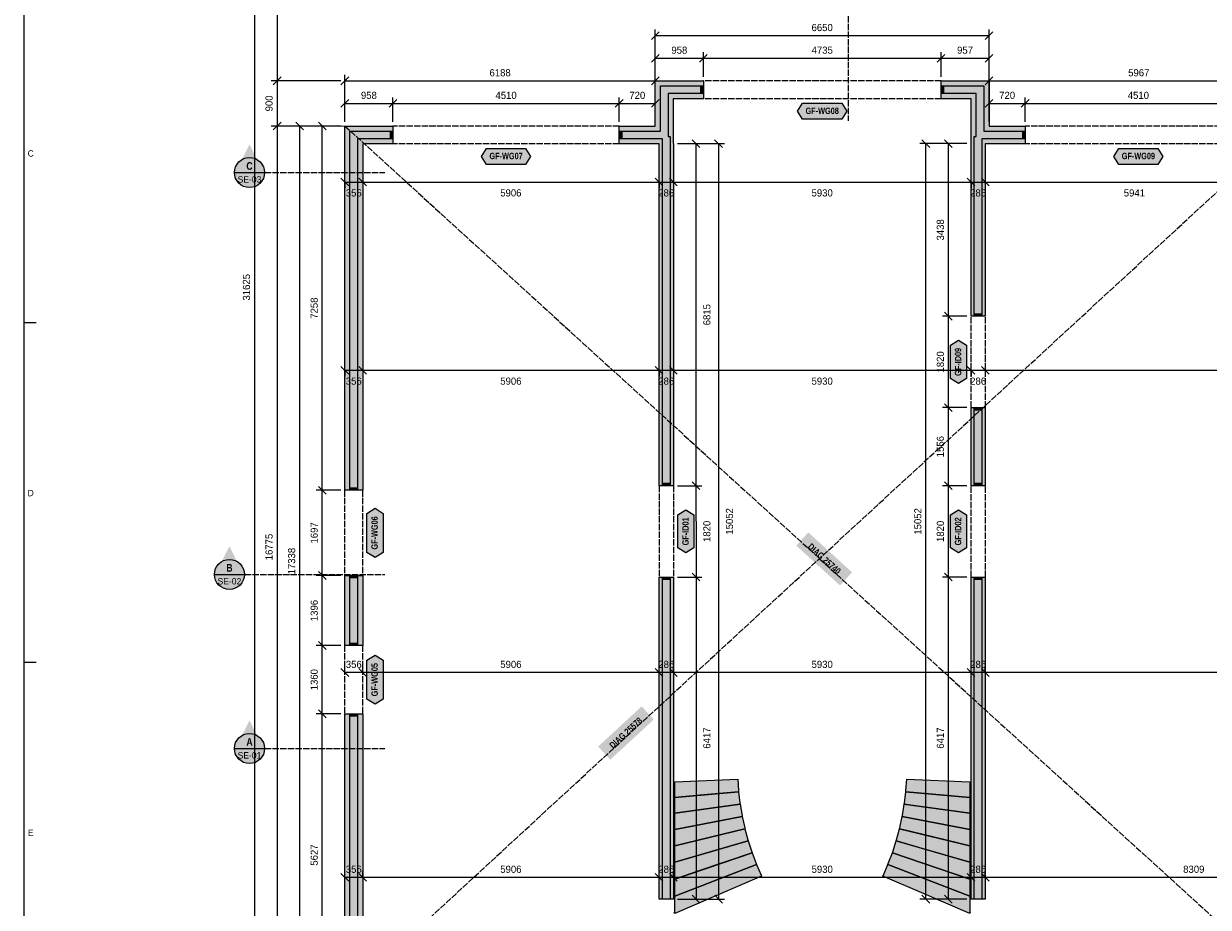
# Model space of a CAD drawing. Header units: millimetres. Extents: x 17 to 587, y 4 to 415.
# Tile 2 of 7: x 20 to 256, y 93 to 270. Entities that reach past the tile are written whole.
import ezdxf
from ezdxf.enums import TextEntityAlignment as Align

# ---------------------------------------------------------------- set-up
doc = ezdxf.new("R2010")
doc.units = ezdxf.units.MM
doc.linetypes.add('DASHED', pattern=[1.524, 1.27, -0.254])
for name, color, linetype in [('FILL-C_B2B2B5', 7, 'Continuous'), ('FILL-EPS', 7, 'Continuous'), ('FILL-RED', 7, 'Continuous'), ('FILL-TEAL_DK', 7, 'Continuous'), ('FILL-WHITE', 7, 'Continuous'), ('LINE-C_85297A', 7, 'Continuous'), ('LINE-C_85297A-DASH', 7, 'DASHED'), ('LINE-INK', 7, 'Continuous'), ('LINE-INK-DASH', 7, 'DASHED'), ('LINE-RED', 7, 'Continuous'), ('LINE-RED-DASH', 7, 'DASHED'), ('LINE-STEEL_GREY', 7, 'Continuous'), ('LINE-TEAL_DK', 7, 'Continuous'), ('TEXT-C_85297A', 7, 'Continuous'), ('TEXT-INK', 7, 'Continuous'), ('TEXT-RED', 7, 'Continuous'), ('TEXT-STEEL_GREY', 7, 'Continuous'), ('TEXT-TEAL_DK', 7, 'Continuous')]:
    doc.layers.add(name, color=color, linetype=linetype)
doc.styles.add('OpenSansCondensed-Bold', font='OpenSansCondensed-Bold.ttf')

msp = doc.modelspace()

# ---------------------------------------------------------------- hatches: boundary and pattern name
at = {"layer": 'FILL-C_B2B2B5', "true_color": 0xb2b2b5}
h = msp.add_hatch(color=253, dxfattribs=at)
h.dxf.hatch_style = 1
h.paths.add_polyline_path([(138.68, 248.11), (146.89, 248.11), (146.89, 257.11), (155.45, 257.11), (155.45, 255.59), (148.41, 255.59), (148.41, 247.05), (148.8, 247.05), (148.81, 177.47), (147.28, 177.47), (147.28, 246.59), (138.68, 246.59)])
h = msp.add_hatch(color=253, dxfattribs=at)
h.dxf.hatch_style = 1
h.paths.add_polyline_path([(202.81, 257.11), (211.36, 257.11), (211.36, 248.11), (219.57, 248.11), (219.57, 246.59), (210.97, 246.59), (210.97, 211.24), (209.44, 211.24), (209.44, 247.05), (209.84, 247.05), (209.84, 255.59), (202.81, 255.59)])
h = msp.add_hatch(color=253, dxfattribs=at)
h.dxf.hatch_style = 1
h.paths.add_polyline_path([(93.57, 246.59), (86.54, 246.59), (86.54, 176.55), (85.02, 176.55), (85.02, 248.11), (93.57, 248.11)])
h = msp.add_hatch(color=253, dxfattribs=at)
h.dxf.hatch_style = 1
h.paths.add_polyline_path([(209.44, 177.47), (209.44, 193.03), (210.97, 193.03), (210.97, 177.47)])
h = msp.add_hatch(color=253, dxfattribs=at)
h.dxf.hatch_style = 1
h.paths.add_polyline_path([(85.02, 145.62), (85.02, 159.57), (86.54, 159.57), (86.54, 145.62)])
h = msp.add_hatch(color=253, dxfattribs=at)
h.dxf.hatch_style = 1
h.paths.add_polyline_path([(148.81, 159.26), (148.81, 95.1), (147.28, 95.1), (147.28, 159.26)])
h = msp.add_hatch(color=253, dxfattribs=at)
h.dxf.hatch_style = 1
h.paths.add_polyline_path([(209.44, 95.1), (209.44, 159.27), (210.97, 159.27), (210.97, 95.1)])
h = msp.add_hatch(color=253, dxfattribs=at)
h.dxf.hatch_style = 1
h.paths.add_polyline_path([(99.64, 66.3), (99.64, 68.89), (95.14, 68.89), (95.14, 76.77), (85.02, 76.77), (85.02, 132.01), (86.54, 132.01), (86.54, 78.29), (96.66, 78.29), (96.66, 70.41), (101.16, 70.41), (101.16, 66.3)])
at = {"layer": 'FILL-EPS', "true_color": 0xccffff}
h = msp.add_hatch(color=7, dxfattribs=at)
h.dxf.hatch_style = 1
h.paths.add_polyline_path([(138.68, 249.13), (145.87, 249.13), (145.87, 258.13), (155.45, 258.13), (155.45, 257.11), (146.89, 257.11), (146.89, 248.11), (138.68, 248.11)])
h = msp.add_hatch(color=7, dxfattribs=at)
h.dxf.hatch_style = 1
h.paths.add_polyline_path([(202.81, 258.13), (212.38, 258.13), (212.38, 249.13), (219.57, 249.13), (219.57, 248.11), (211.36, 248.11), (211.36, 257.11), (202.81, 257.11)])
h = msp.add_hatch(color=7, dxfattribs=at)
h.dxf.hatch_style = 1
h.paths.add_polyline_path([(155.45, 254.57), (149.43, 254.57), (149.43, 245.62), (149.47, 245.62), (149.47, 209.27), (149.47, 177.47), (148.81, 177.47), (148.8, 247.05), (148.41, 247.05), (148.41, 255.59), (155.45, 255.59)])
h = msp.add_hatch(color=7, dxfattribs=at)
h.dxf.hatch_style = 1
h.paths.add_polyline_path([(202.81, 254.57), (202.81, 255.59), (209.84, 255.59), (209.84, 247.05), (209.44, 247.05), (209.44, 211.24), (208.78, 211.24), (208.78, 245.62), (208.82, 245.62), (208.82, 254.57)])
h = msp.add_hatch(color=7, dxfattribs=at)
h.dxf.hatch_style = 1
h.paths.add_polyline_path([(93.57, 249.13), (93.57, 248.11), (85.02, 248.11), (85.02, 176.55), (84, 176.55), (84, 249.13)])
h = msp.add_hatch(color=7, dxfattribs=at)
h.dxf.hatch_style = 1
h.paths.add_polyline_path([(93.57, 245.57), (87.56, 245.57), (87.56, 176.55), (86.54, 176.55), (86.54, 246.59), (93.57, 246.59)])
h = msp.add_hatch(color=7, dxfattribs=at)
h.dxf.hatch_style = 1
h.paths.add_polyline_path([(138.68, 246.59), (147.28, 246.59), (147.28, 177.47), (146.62, 177.47), (146.62, 208.02), (146.62, 208.03), (146.61, 245.57), (138.68, 245.57)])
h = msp.add_hatch(color=7, dxfattribs=at)
h.dxf.hatch_style = 1
h.paths.add_polyline_path([(219.57, 245.57), (211.63, 245.57), (211.63, 211.24), (210.97, 211.24), (210.97, 246.59), (219.57, 246.59)])
h = msp.add_hatch(color=7, dxfattribs=at)
h.dxf.hatch_style = 1
h.paths.add_polyline_path([(208.78, 177.47), (208.78, 193.03), (209.44, 193.03), (209.44, 177.47)])
h = msp.add_hatch(color=7, dxfattribs=at)
h.dxf.hatch_style = 1
h.paths.add_polyline_path([(211.63, 177.47), (210.97, 177.47), (210.97, 193.03), (211.63, 193.03)])
h = msp.add_hatch(color=7, dxfattribs=at)
h.dxf.hatch_style = 1
h.paths.add_polyline_path([(84, 145.62), (84, 159.57), (85.02, 159.57), (85.02, 145.62)])
h = msp.add_hatch(color=7, dxfattribs=at)
h.dxf.hatch_style = 1
h.paths.add_polyline_path([(87.56, 145.62), (86.54, 145.62), (86.54, 159.57), (87.56, 159.57)])
h = msp.add_hatch(color=7, dxfattribs=at)
h.dxf.hatch_style = 1
h.paths.add_polyline_path([(147.28, 159.26), (147.28, 95.1), (148.81, 95.1), (148.81, 159.26), (149.47, 159.26), (149.47, 130.48), (149.48, 95.1), (147.9, 95.1), (146.62, 95.1), (146.62, 129.32), (146.62, 159.26)])
h = msp.add_hatch(color=7, dxfattribs=at)
h.dxf.hatch_style = 1
h.paths.add_polyline_path([(208.78, 95.1), (208.78, 159.27), (209.44, 159.27), (209.44, 95.1)])
h = msp.add_hatch(color=7, dxfattribs=at)
h.dxf.hatch_style = 1
h.paths.add_polyline_path([(210.97, 95.1), (210.97, 159.27), (211.63, 159.27), (211.63, 95.1)])
h = msp.add_hatch(color=7, dxfattribs=at)
h.dxf.hatch_style = 1
h.paths.add_polyline_path([(98.62, 66.3), (98.62, 67.87), (94.12, 67.87), (94.12, 75.75), (84, 75.75), (84, 132.01), (85.02, 132.01), (85.02, 76.77), (95.14, 76.77), (95.14, 68.89), (99.64, 68.89), (99.64, 66.3)])
h = msp.add_hatch(color=7, dxfattribs=at)
h.dxf.hatch_style = 1
h.paths.add_polyline_path([(97.68, 79.31), (97.68, 71.43), (102.18, 71.43), (102.18, 66.3), (101.16, 66.3), (101.16, 70.41), (96.66, 70.41), (96.66, 78.29), (86.54, 78.29), (86.54, 132.01), (87.56, 132.01), (87.56, 79.31), (91.18, 79.31), (94.12, 79.3), (94.12, 79.31)])
at = {"layer": 'FILL-RED', "true_color": 0xb81a1f}
h = msp.add_hatch(color=242, dxfattribs=at)
h.dxf.hatch_style = 1
h.paths.add_polyline_path([(65, 245.46), (62.15, 239.86), (67.85, 239.86)])
h = msp.add_hatch(color=242, dxfattribs=at)
h.dxf.hatch_style = 1
h.paths.add_polyline_path([(61, 165.39), (58.15, 159.79), (63.85, 159.79)])
h = msp.add_hatch(color=242, dxfattribs=at)
h.dxf.hatch_style = 1
h.paths.add_polyline_path([(65, 130.71), (62.15, 125.11), (67.85, 125.11)])
at = {"layer": 'FILL-TEAL_DK', "true_color": 0x006b5c}
h = msp.add_hatch(color=126, dxfattribs=at)
h.dxf.hatch_style = 1
h.paths.add_polyline_path([(154.96, 257.11), (155.46, 257.11), (155.46, 255.59), (154.96, 255.59), (154.96, 257.11)])
h = msp.add_hatch(color=126, dxfattribs=at)
h.dxf.hatch_style = 1
h.paths.add_polyline_path([(203.31, 257.11), (203.31, 255.59), (202.81, 255.59), (202.81, 257.11)])
h = msp.add_hatch(color=126, dxfattribs=at)
h.dxf.hatch_style = 1
h.paths.add_polyline_path([(93.58, 248.11), (93.58, 246.59), (93.08, 246.59), (93.08, 248.11)])
h = msp.add_hatch(color=126, dxfattribs=at)
h.dxf.hatch_style = 1
h.paths.add_polyline_path([(138.68, 248.11), (139.18, 248.11), (139.18, 246.59), (138.68, 246.59), (138.68, 248.11)])
h = msp.add_hatch(color=126, dxfattribs=at)
h.dxf.hatch_style = 1
h.paths.add_polyline_path([(219.58, 248.11), (219.58, 246.59), (219.08, 246.59), (219.08, 248.11)])
h = msp.add_hatch(color=126, dxfattribs=at)
h.dxf.hatch_style = 1
h.paths.add_polyline_path([(209.44, 211.73), (210.97, 211.73), (210.97, 211.23), (209.44, 211.23)])
h = msp.add_hatch(color=126, dxfattribs=at)
h.dxf.hatch_style = 1
h.paths.add_polyline_path([(209.44, 193.03), (210.97, 193.03), (210.97, 192.53), (209.44, 192.53)])
h = msp.add_hatch(color=126, dxfattribs=at)
h.dxf.hatch_style = 1
h.paths.add_polyline_path([(147.28, 177.97), (148.81, 177.97), (148.81, 177.47), (147.28, 177.47)])
h = msp.add_hatch(color=126, dxfattribs=at)
h.dxf.hatch_style = 1
h.paths.add_polyline_path([(209.44, 177.97), (210.97, 177.97), (210.97, 177.47), (209.44, 177.47)])
h = msp.add_hatch(color=126, dxfattribs=at)
h.dxf.hatch_style = 1
h.paths.add_polyline_path([(84.97, 177.05), (86.5, 177.05), (86.5, 176.55), (84.97, 176.55)])
h = msp.add_hatch(color=126, dxfattribs=at)
h.dxf.hatch_style = 1
h.paths.add_polyline_path([(84.97, 159.58), (86.5, 159.58), (86.5, 159.08), (84.97, 159.08)])
h = msp.add_hatch(color=126, dxfattribs=at)
h.dxf.hatch_style = 1
h.paths.add_polyline_path([(147.28, 159.27), (148.81, 159.27), (148.81, 158.77), (147.28, 158.77)])
h = msp.add_hatch(color=126, dxfattribs=at)
h.dxf.hatch_style = 1
h.paths.add_polyline_path([(209.44, 159.27), (210.97, 159.27), (210.97, 158.77), (209.44, 158.77)])
h = msp.add_hatch(color=126, dxfattribs=at)
h.dxf.hatch_style = 1
h.paths.add_polyline_path([(84.97, 146.12), (86.5, 146.12), (86.5, 145.62), (84.97, 145.62)])
h = msp.add_hatch(color=126, dxfattribs=at)
h.dxf.hatch_style = 1
h.paths.add_polyline_path([(84.97, 132.02), (86.5, 132.02), (86.5, 131.52), (84.97, 131.52)])
at = {"layer": 'FILL-WHITE', "true_color": 0xffffff}
h = msp.add_hatch(color=7, dxfattribs=at)
h.dxf.hatch_style = 1
h.paths.add_polyline_path([(174.23, 252.07), (175.23, 253.67), (183.03, 253.67), (184.03, 252.07), (183.03, 250.47), (175.23, 250.47)])
h = msp.add_hatch(color=7, dxfattribs=at)
h.dxf.hatch_style = 1
h.paths.add_polyline_path([(111.23, 243.07), (112.23, 244.67), (120.02, 244.67), (121.02, 243.07), (120.02, 241.47), (112.23, 241.47)])
h = msp.add_hatch(color=7, dxfattribs=at)
h.dxf.hatch_style = 1
h.paths.add_polyline_path([(237.23, 243.07), (238.23, 244.67), (246.02, 244.67), (247.02, 243.07), (246.02, 241.47), (238.23, 241.47)])
h = msp.add_hatch(color=7, dxfattribs=at)
h.dxf.hatch_style = 1
h.paths.add_polyline_path([(68, 239.86), (67.9, 240.64), (67.6, 241.36), (67.12, 241.98), (66.5, 242.46), (65.78, 242.76), (65, 242.86), (64.22, 242.76), (63.5, 242.46), (62.88, 241.98), (62.4, 241.36), (62.1, 240.64), (62, 239.86), (62.1, 239.08), (62.4, 238.36), (62.88, 237.74), (63.5, 237.26), (64.22, 236.96), (65, 236.86), (65.78, 236.96), (66.5, 237.26), (67.12, 237.74), (67.6, 238.36), (67.9, 239.08)])
h = msp.add_hatch(color=7, dxfattribs=at)
h.dxf.hatch_style = 1
h.paths.add_polyline_path([(206.28, 197.82), (204.68, 198.82), (204.68, 205.45), (206.28, 206.45), (207.88, 205.45), (207.88, 198.82)])
h = msp.add_hatch(color=7, dxfattribs=at)
h.dxf.hatch_style = 1
h.paths.add_polyline_path([(90.01, 163.17), (88.41, 164.17), (88.41, 171.96), (90.01, 172.96), (91.61, 171.96), (91.61, 164.17)])
h = msp.add_hatch(color=7, dxfattribs=at)
h.dxf.hatch_style = 1
h.paths.add_polyline_path([(151.97, 164.06), (150.37, 165.06), (150.37, 171.68), (151.97, 172.68), (153.57, 171.68), (153.57, 165.06)])
h = msp.add_hatch(color=7, dxfattribs=at)
h.dxf.hatch_style = 1
h.paths.add_polyline_path([(206.28, 164.06), (204.68, 165.06), (204.68, 171.68), (206.28, 172.68), (207.88, 171.68), (207.88, 165.06)])
h = msp.add_hatch(color=7, dxfattribs=at)
h.dxf.hatch_style = 1
h.paths.add_polyline_path([(173.96, 165.53), (182.68, 157.58), (185.08, 160.21), (176.36, 168.16)])
h = msp.add_hatch(color=7, dxfattribs=at)
h.dxf.hatch_style = 1
h.paths.add_polyline_path([(64, 159.79), (63.9, 160.57), (63.6, 161.29), (63.12, 161.91), (62.5, 162.39), (61.78, 162.69), (61, 162.79), (60.22, 162.69), (59.5, 162.39), (58.88, 161.91), (58.4, 161.29), (58.1, 160.57), (58, 159.79), (58.1, 159.01), (58.4, 158.29), (58.88, 157.67), (59.5, 157.19), (60.22, 156.89), (61, 156.79), (61.78, 156.89), (62.5, 157.19), (63.12, 157.67), (63.6, 158.29), (63.9, 159.01)])
h = msp.add_hatch(color=7, dxfattribs=at)
h.dxf.hatch_style = 1
h.paths.add_polyline_path([(90.01, 133.92), (88.41, 134.92), (88.41, 142.72), (90.01, 143.72), (91.61, 142.72), (91.61, 134.92)])
h = msp.add_hatch(color=7, dxfattribs=at)
h.dxf.hatch_style = 1
h.paths.add_polyline_path([(136.89, 122.88), (145.57, 130.88), (143.15, 133.5), (134.47, 125.5)])
h = msp.add_hatch(color=7, dxfattribs=at)
h.dxf.hatch_style = 1
h.paths.add_polyline_path([(68, 125.11), (67.9, 125.89), (67.6, 126.61), (67.12, 127.23), (66.5, 127.71), (65.78, 128.01), (65, 128.11), (64.22, 128.01), (63.5, 127.71), (62.88, 127.23), (62.4, 126.61), (62.1, 125.89), (62, 125.11), (62.1, 124.33), (62.4, 123.61), (62.88, 122.99), (63.5, 122.51), (64.22, 122.21), (65, 122.11), (65.78, 122.21), (66.5, 122.51), (67.12, 122.99), (67.6, 123.61), (67.9, 124.33)])
h = msp.add_hatch(color=7, dxfattribs=at)
h.dxf.hatch_style = 1
h.paths.add_polyline_path([(149.73, 118.45), (162.29, 119), (162.45, 116.71), (162.47, 116.51), (154.73, 115.81), (149.73, 115.35), (149.71, 115.55), (149.73, 115.55)])
h = msp.add_hatch(color=7, dxfattribs=at)
h.dxf.hatch_style = 1
h.paths.add_polyline_path([(195.8, 116.71), (195.97, 119), (208.53, 118.45), (208.53, 115.55), (208.54, 115.55), (208.53, 115.35), (195.79, 116.51)])
h = msp.add_hatch(color=7, dxfattribs=at)
h.dxf.hatch_style = 1
h.paths.add_polyline_path([(149.73, 115.35), (162.47, 116.51), (162.74, 114.23), (162.74, 114.23), (162.77, 114.03), (149.73, 112.2), (149.7, 112.4), (149.73, 112.4)])
h = msp.add_hatch(color=7, dxfattribs=at)
h.dxf.hatch_style = 1
h.paths.add_polyline_path([(195.49, 114.03), (195.51, 114.23), (195.51, 114.23), (195.79, 116.51), (208.53, 115.35), (208.53, 112.4), (208.55, 112.4), (208.53, 112.2), (196.79, 113.85)])
h = msp.add_hatch(color=7, dxfattribs=at)
h.dxf.hatch_style = 1
h.paths.add_polyline_path([(149.73, 112.2), (162.77, 114.03), (163.15, 111.76), (163.19, 111.56), (149.73, 109), (149.69, 109.2), (149.73, 109.2)])
h = msp.add_hatch(color=7, dxfattribs=at)
h.dxf.hatch_style = 1
h.paths.add_polyline_path([(195.07, 111.56), (195.1, 111.76), (195.49, 114.03), (208.53, 112.2), (208.53, 109.2), (208.56, 109.2), (208.53, 109)])
h = msp.add_hatch(color=7, dxfattribs=at)
h.dxf.hatch_style = 1
h.paths.add_polyline_path([(149.73, 105.75), (149.68, 105.94), (149.73, 105.96), (149.73, 109), (163.19, 111.56), (163.68, 109.32), (163.73, 109.12), (149.73, 105.75)])
h = msp.add_hatch(color=7, dxfattribs=at)
h.dxf.hatch_style = 1
h.paths.add_polyline_path([(194.53, 109.12), (194.57, 109.32), (195.07, 111.56), (208.53, 109), (208.53, 105.96), (208.57, 105.94), (208.53, 105.75), (196.78, 108.58)])
h = msp.add_hatch(color=7, dxfattribs=at)
h.dxf.hatch_style = 1
h.paths.add_polyline_path([(149.73, 102.45), (149.67, 102.64), (149.73, 102.66), (149.73, 105.75), (163.73, 109.12), (164.32, 106.9), (164.32, 106.9), (164.38, 106.71)])
h = msp.add_hatch(color=7, dxfattribs=at)
h.dxf.hatch_style = 1
h.paths.add_polyline_path([(193.88, 106.71), (193.93, 106.9), (193.93, 106.9), (194.53, 109.12), (208.53, 105.75), (208.53, 102.66), (208.58, 102.64), (208.53, 102.45), (198.35, 105.41)])
h = msp.add_hatch(color=7, dxfattribs=at)
h.dxf.hatch_style = 1
h.paths.add_polyline_path([(149.73, 99.1), (149.66, 99.29), (149.73, 99.31), (149.73, 102.45), (164.38, 106.71), (165.08, 104.52), (165.15, 104.33), (154.37, 100.68)])
h = msp.add_hatch(color=7, dxfattribs=at)
h.dxf.hatch_style = 1
h.paths.add_polyline_path([(193.11, 104.33), (193.17, 104.52), (193.88, 106.71), (208.53, 102.45), (208.53, 99.31), (208.59, 99.29), (208.53, 99.1), (202.11, 101.27)])
h = msp.add_hatch(color=7, dxfattribs=at)
h.dxf.hatch_style = 1
h.paths.add_polyline_path([(149.73, 95.7), (149.65, 95.89), (149.73, 95.91), (149.73, 99.1), (165.15, 104.33), (165.95, 102.18), (165.95, 102.18), (166.03, 101.99)])
h = msp.add_hatch(color=7, dxfattribs=at)
h.dxf.hatch_style = 1
h.paths.add_polyline_path([(192.23, 101.99), (192.3, 102.18), (192.3, 102.18), (193.11, 104.33), (208.53, 99.1), (208.53, 95.91), (208.6, 95.89), (208.53, 95.7)])
h = msp.add_hatch(color=7, dxfattribs=at)
h.dxf.hatch_style = 1
h.paths.add_polyline_path([(149.73, 92.25), (149.65, 92.43), (149.73, 92.47), (149.73, 95.7), (166.03, 101.99), (166.95, 99.87), (166.95, 99.87), (167.03, 99.69)])
h = msp.add_hatch(color=7, dxfattribs=at)
h.dxf.hatch_style = 1
h.paths.add_polyline_path([(191.3, 99.87), (191.31, 99.87), (192.23, 101.99), (208.53, 95.7), (208.53, 92.47), (208.6, 92.43), (208.53, 92.25), (198.99, 96.35), (191.23, 99.69), (191.23, 99.69)])

# ---------------------------------------------------------------- linework, layer by layer
at = {"layer": 'LINE-C_85297A', "lineweight": 5}
msp.add_line((82.8, 249.07), (85.2, 249.18), dxfattribs=at)
at = {"layer": 'LINE-C_85297A-DASH', "lineweight": 5}
for p, q in [((84, 75.75), (272.05, 249.13)), ((84, 249.13), (274.25, 75.75))]:
    msp.add_line(p, q, dxfattribs=at)
at = {"layer": 'LINE-INK', "lineweight": 5}
for p, q in [((66, 375.13), (66, 58.87)), ((70.5, 375.13), (70.5, 58.87)), ((145.1, 266.35), (146.65, 267.9)), ((145.87, 258.93), (145.87, 268.33)), ((145.87, 267.13), (212.38, 267.13)), ((211.6, 266.35), (213.15, 267.9)), ((212.38, 258.93), (212.38, 268.33)), ((145.1, 261.85), (146.65, 263.4)), ((145.87, 258.93), (145.87, 263.83)), ((145.87, 262.63), (212.38, 262.63)), ((154.68, 261.85), (156.23, 263.4)), ((155.46, 258.93), (155.46, 263.83)), ((202.03, 261.85), (203.58, 263.4)), ((202.81, 258.93), (202.81, 263.83)), ((211.6, 261.85), (213.15, 263.4)), ((212.38, 258.93), (212.38, 263.83)), ((83.2, 258.13), (69.3, 258.13)), ((71.28, 258.9), (69.72, 257.35)), ((83.22, 257.35), (84.78, 258.9)), ((84, 249.93), (84, 259.33)), ((84, 258.13), (145.87, 258.13)), ((145.1, 257.35), (146.65, 258.9)), ((145.87, 249.93), (145.87, 259.33)), ((211.6, 257.35), (213.15, 258.9)), ((212.38, 249.93), (212.38, 259.33)), ((212.38, 258.13), (272.05, 258.13)), ((83.22, 252.85), (84.78, 254.4)), ((84, 249.93), (84, 254.83)), ((84, 253.63), (145.87, 253.63)), ((92.8, 252.85), (94.35, 254.4)), ((93.58, 249.93), (93.58, 254.83)), ((137.9, 252.85), (139.45, 254.4)), ((138.68, 249.93), (138.68, 254.83)), ((145.1, 252.85), (146.65, 254.4)), ((145.87, 249.93), (145.87, 254.83)), ((211.6, 252.85), (213.15, 254.4)), ((212.38, 249.93), (212.38, 254.83)), ((212.38, 253.63), (272.05, 253.63)), ((218.8, 252.85), (220.35, 254.4)), ((219.58, 249.93), (219.58, 254.83)), ((83.2, 249.13), (69.3, 249.13)), ((71.28, 249.9), (69.72, 248.35)), ((83.2, 249.13), (73.8, 249.13)), ((75.78, 248.35), (74.22, 249.9)), ((75, 75.75), (75, 249.13)), ((83.2, 249.13), (78.3, 249.13)), ((80.28, 248.35), (78.72, 249.9)), ((79.5, 75.75), (79.5, 249.13)), ((150.27, 245.62), (155.17, 245.62)), ((150.27, 245.62), (159.67, 245.62)), ((153.19, 246.4), (154.75, 244.84)), ((153.97, 245.62), (153.98, 95.1)), ((157.69, 246.4), (159.25, 244.84)), ((158.47, 245.62), (158.48, 95.1)), ((207.98, 245.62), (198.58, 245.62)), ((200.55, 244.84), (199, 246.4)), ((199.78, 95.1), (199.78, 245.62)), ((207.98, 245.62), (203.08, 245.62)), ((205.05, 244.84), (203.5, 246.4)), ((204.28, 95.1), (204.28, 245.62)), ((83.22, 238.74), (84.78, 237.19)), ((86.78, 238.74), (88.33, 237.19)), ((145.84, 238.74), (147.39, 237.19)), ((148.69, 238.74), (150.25, 237.19)), ((208, 238.74), (209.55, 237.19)), ((210.86, 238.74), (212.41, 237.19)), ((84, 237.96), (84, 236.76)), ((84, 237.96), (408.13, 237.96)), ((87.56, 237.96), (87.56, 236.76)), ((146.61, 237.96), (146.61, 236.76)), ((149.47, 237.96), (149.47, 236.76)), ((208.78, 237.96), (208.78, 236.76)), ((211.63, 237.96), (211.63, 236.76)), ((207.98, 211.24), (203.08, 211.24)), ((205.05, 210.46), (203.5, 212.01)), ((20, 210), (22.5, 210)), ((83.22, 201.24), (84.78, 199.68)), ((86.78, 201.24), (88.33, 199.68)), ((145.84, 201.24), (147.39, 199.69)), ((148.69, 201.24), (150.25, 199.69)), ((208, 201.24), (209.55, 199.69)), ((210.85, 201.24), (212.41, 199.69)), ((84, 200.46), (408.13, 200.47)), ((84, 200.46), (84, 199.26)), ((87.56, 200.46), (87.56, 199.26)), ((146.61, 200.46), (146.61, 199.26)), ((149.47, 200.46), (149.47, 199.26)), ((208.78, 200.46), (208.78, 199.26)), ((211.63, 200.46), (211.63, 199.26)), ((205.05, 192.26), (203.5, 193.81)), ((207.98, 193.03), (203.08, 193.03)), ((80.28, 175.77), (78.72, 177.33)), ((150.27, 177.47), (155.17, 177.47)), ((153.2, 178.25), (154.75, 176.69)), ((207.98, 177.47), (203.08, 177.47)), ((205.05, 176.69), (203.5, 178.25)), ((83.2, 176.55), (78.3, 176.55)), ((83.2, 159.58), (78.3, 159.58)), ((80.28, 158.8), (78.72, 160.36)), ((150.27, 159.27), (155.17, 159.27)), ((153.2, 160.05), (154.75, 158.49)), ((207.98, 159.27), (203.08, 159.27)), ((205.05, 158.49), (203.5, 160.05)), ((80.28, 144.84), (78.72, 146.4)), ((83.2, 145.62), (78.3, 145.62)), ((20, 142.33), (22.5, 142.33)), ((84.78, 139.48), (83.22, 141.03)), ((84, 140.26), (84, 141.46)), ((416, 140.26), (84, 140.26)), ((88.33, 139.48), (86.78, 141.03)), ((87.56, 140.26), (87.56, 141.46)), ((147.39, 139.48), (145.84, 141.03)), ((146.62, 140.26), (146.62, 141.46)), ((150.25, 139.48), (148.7, 141.03)), ((149.47, 140.26), (149.47, 141.46)), ((209.55, 139.48), (208, 141.03)), ((208.78, 140.26), (208.78, 141.46)), ((212.41, 139.48), (210.86, 141.03)), ((211.63, 140.26), (211.63, 141.46)), ((80.28, 131.24), (78.72, 132.8)), ((83.2, 132.02), (78.3, 132.02)), ((84.78, 98.66), (83.22, 100.21)), ((84, 99.44), (84, 100.64)), ((416, 99.44), (84, 99.44)), ((88.33, 98.66), (86.78, 100.21)), ((87.56, 99.44), (87.56, 100.64)), ((147.4, 98.66), (145.84, 100.21)), ((146.62, 99.44), (146.62, 100.64)), ((150.25, 98.66), (148.7, 100.21)), ((149.48, 99.44), (149.48, 100.64)), ((209.55, 98.66), (208, 100.21)), ((208.78, 99.44), (208.78, 100.64)), ((212.41, 98.66), (210.86, 100.21)), ((211.63, 99.44), (211.63, 100.64)), ((150.28, 95.1), (155.18, 95.1)), ((150.28, 95.1), (159.68, 95.1)), ((153.2, 95.88), (154.75, 94.32)), ((157.7, 95.88), (159.25, 94.32)), ((207.98, 95.1), (198.58, 95.1)), ((200.55, 94.32), (199, 95.88)), ((207.98, 95.1), (203.08, 95.1)), ((205.05, 94.32), (203.5, 95.88))]:
    msp.add_line(p, q, dxfattribs=at)
for points in [[(20, 7), (587, 7), (587, 413), (20, 413)], [(138.68, 245.57), (138.68, 249.13), (145.87, 249.13), (145.87, 258.13), (155.45, 258.13), (155.45, 254.57), (149.43, 254.57), (149.43, 245.62), (149.47, 245.62), (149.47, 209.27), (149.47, 177.47), (146.62, 177.47), (146.62, 208.02), (146.62, 208.03), (146.61, 245.57)], [(208.82, 254.57), (202.81, 254.57), (202.81, 258.13), (212.38, 258.13), (212.38, 249.13), (219.57, 249.13), (219.57, 245.57), (211.63, 245.57), (211.63, 211.24), (208.78, 211.24), (208.78, 245.62), (208.82, 245.62)], [(84, 249.13), (93.57, 249.13), (93.57, 245.57), (87.56, 245.57), (87.56, 176.55), (84, 176.55)], [(211.63, 193.03), (211.63, 177.47), (208.78, 177.47), (208.78, 193.03)], [(87.56, 159.57), (87.56, 145.62), (84, 145.62), (84, 159.57)], [(146.62, 159.26), (149.47, 159.26), (149.47, 130.48), (149.48, 95.1), (147.9, 95.1), (146.62, 95.1), (146.62, 129.32)], [(211.63, 95.1), (208.78, 95.1), (208.78, 159.27), (211.63, 159.27)], [(94.12, 79.31), (97.68, 79.31), (97.68, 71.43), (102.18, 71.43), (102.18, 66.3), (98.62, 66.3), (98.62, 67.87), (94.12, 67.87), (94.12, 75.75), (84, 75.75), (84, 132.01), (87.56, 132.01), (87.56, 79.31), (91.18, 79.31), (94.12, 79.3)], [(149.73, 118.45), (162.29, 119), (162.45, 116.71), (162.47, 116.51), (154.73, 115.81), (149.73, 115.35), (149.73, 115.35), (149.73, 115.35), (149.71, 115.55), (149.73, 115.55)], [(195.8, 116.71), (195.97, 119), (208.53, 118.45), (208.53, 115.55), (208.54, 115.55), (208.53, 115.35), (195.79, 116.51), (195.79, 116.51)], [(149.73, 115.35), (162.47, 116.51), (162.74, 114.23), (162.74, 114.23), (162.77, 114.03), (149.73, 112.2), (149.7, 112.4), (149.73, 112.4)], [(195.49, 114.03), (195.51, 114.23), (195.51, 114.23), (195.79, 116.51), (208.53, 115.35), (208.53, 112.4), (208.55, 112.4), (208.53, 112.2), (196.79, 113.85)], [(149.73, 112.2), (162.77, 114.03), (163.15, 111.76), (163.19, 111.56), (163.19, 111.56), (149.73, 109), (149.73, 109), (149.73, 109), (149.73, 109), (149.69, 109.2), (149.73, 109.2)], [(195.07, 111.56), (195.07, 111.56), (195.1, 111.76), (195.1, 111.76), (195.49, 114.03), (195.49, 114.03), (195.49, 114.03), (195.49, 114.03), (208.53, 112.2), (208.53, 109.2), (208.56, 109.2), (208.53, 109), (208.53, 109), (208.53, 109), (208.53, 109)], [(149.73, 105.75), (149.73, 105.75), (149.68, 105.94), (149.73, 105.96), (149.73, 109), (163.19, 111.56), (163.68, 109.32), (163.73, 109.12), (163.73, 109.12), (163.73, 109.12), (149.73, 105.75), (149.73, 105.75)], [(194.53, 109.12), (194.57, 109.32), (195.07, 111.56), (195.07, 111.56), (195.07, 111.56), (195.07, 111.56), (208.53, 109), (208.53, 105.96), (208.57, 105.94), (208.53, 105.75), (196.78, 108.58)], [(149.73, 102.45), (149.67, 102.64), (149.73, 102.66), (149.73, 105.75), (163.73, 109.12), (164.32, 106.9), (164.32, 106.9), (164.38, 106.71)], [(193.88, 106.71), (193.93, 106.9), (193.93, 106.9), (194.53, 109.12), (208.53, 105.75), (208.53, 102.66), (208.58, 102.64), (208.53, 102.45), (198.35, 105.41)], [(149.73, 99.1), (149.73, 99.1), (149.73, 99.1), (149.66, 99.29), (149.73, 99.31), (149.73, 102.45), (164.38, 106.71), (165.08, 104.52), (165.08, 104.52), (165.15, 104.33), (154.37, 100.68), (149.73, 99.1)], [(193.11, 104.33), (193.17, 104.52), (193.88, 106.71), (193.88, 106.71), (208.53, 102.45), (208.53, 99.31), (208.59, 99.29), (208.53, 99.1), (202.11, 101.27)], [(149.73, 95.7), (149.65, 95.89), (149.73, 95.91), (149.73, 99.1), (165.15, 104.33), (165.95, 102.18), (165.95, 102.18), (166.03, 101.99)], [(192.23, 101.99), (192.3, 102.18), (192.3, 102.18), (193.11, 104.33), (208.53, 99.1), (208.53, 95.91), (208.6, 95.89), (208.53, 95.7)], [(208.53, 105.75), (208.53, 105.75), (208.53, 105.75)], [(149.73, 92.25), (149.65, 92.43), (149.73, 92.47), (149.73, 95.7), (166.03, 101.99), (166.95, 99.87), (166.95, 99.87), (167.03, 99.69)], [(191.3, 99.87), (191.31, 99.87), (192.23, 101.99), (208.53, 95.7), (208.53, 92.47), (208.6, 92.43), (208.53, 92.25), (198.99, 96.35), (191.23, 99.69), (191.23, 99.69)], [(208.53, 99.1), (208.53, 99.1), (208.53, 99.1)]]:
    msp.add_lwpolyline(points, close=True, dxfattribs=at)
at = {"layer": 'LINE-INK-DASH', "lineweight": 5}
for p, q in [((202.81, 258.13), (155.46, 258.13)), ((202.81, 254.57), (155.46, 254.57)), ((138.68, 249.13), (93.58, 249.13)), ((264.68, 249.13), (219.58, 249.13)), ((138.68, 245.57), (93.58, 245.57)), ((264.68, 245.57), (219.58, 245.57)), ((208.78, 193.03), (208.78, 211.23)), ((211.64, 193.03), (211.64, 211.23)), ((146.62, 177.47), (146.62, 159.27)), ((149.47, 177.47), (149.47, 159.27)), ((208.78, 159.27), (208.78, 177.47)), ((211.64, 159.27), (211.64, 177.47)), ((83.96, 176.55), (83.96, 159.58)), ((87.51, 176.55), (87.51, 159.58)), ((83.96, 145.62), (83.96, 132.02)), ((87.51, 145.62), (87.51, 132.02))]:
    msp.add_line(p, q, dxfattribs=at)
at = {"layer": 'LINE-RED', "lineweight": 5}
for p, q in [((62, 239.86), (68, 239.86)), ((58, 159.79), (64, 159.79)), ((62, 125.11), (68, 125.11))]:
    msp.add_line(p, q, dxfattribs=at)
for centre in [(65, 239.86), (61, 159.79), (65, 125.11)]:
    msp.add_circle(centre, 3, dxfattribs=at)
at = {"layer": 'LINE-RED-DASH', "lineweight": 5}
for p, q in [((184.33, 277.13), (184.33, 250.13)), ((65, 239.86), (92, 239.86)), ((61, 159.79), (92, 159.79)), ((65, 125.11), (92, 125.11))]:
    msp.add_line(p, q, dxfattribs=at)
at = {"layer": 'LINE-STEEL_GREY', "lineweight": 5}
for points in [[(138.68, 248.11), (146.89, 248.11), (146.89, 257.11), (155.45, 257.11), (155.45, 255.59), (148.41, 255.59), (148.41, 247.05), (148.8, 247.05), (148.81, 177.47), (147.28, 177.47), (147.28, 246.59), (138.68, 246.59)], [(202.81, 257.11), (211.36, 257.11), (211.36, 248.11), (219.57, 248.11), (219.57, 246.59), (210.97, 246.59), (210.97, 211.24), (209.44, 211.24), (209.44, 247.05), (209.84, 247.05), (209.84, 255.59), (202.81, 255.59)], [(93.57, 246.59), (86.54, 246.59), (86.54, 176.55), (85.02, 176.55), (85.02, 248.11), (93.57, 248.11)], [(209.44, 177.47), (209.44, 193.03), (210.97, 193.03), (210.97, 177.47)], [(85.02, 145.62), (85.02, 159.57), (86.54, 159.57), (86.54, 145.62)], [(148.81, 159.26), (148.81, 95.1), (147.28, 95.1), (147.28, 159.26)], [(209.44, 95.1), (209.44, 159.27), (210.97, 159.27), (210.97, 95.1)], [(99.64, 66.3), (99.64, 68.89), (95.14, 68.89), (95.14, 76.77), (85.02, 76.77), (85.02, 132.01), (86.54, 132.01), (86.54, 78.29), (96.66, 78.29), (96.66, 70.41), (101.16, 70.41), (101.16, 66.3)]]:
    msp.add_lwpolyline(points, close=True, dxfattribs=at)
at = {"layer": 'LINE-TEAL_DK', "lineweight": 5}
for points in [[(154.96, 257.11), (155.46, 257.11), (155.46, 257.11), (155.46, 257.11), (155.46, 255.59), (155.46, 255.59), (155.46, 255.59), (154.96, 255.59), (154.96, 255.59), (154.96, 255.59), (154.96, 257.11), (154.96, 257.11)], [(203.31, 257.11), (203.31, 255.59), (202.81, 255.59), (202.81, 257.11)], [(174.23, 252.07), (175.23, 253.67), (183.03, 253.67), (184.03, 252.07), (183.03, 250.47), (175.23, 250.47)], [(93.58, 248.11), (93.58, 246.59), (93.08, 246.59), (93.08, 248.11)], [(138.68, 248.11), (139.18, 248.11), (139.18, 248.11), (139.18, 248.11), (139.18, 246.59), (139.18, 246.59), (139.18, 246.59), (138.68, 246.59), (138.68, 246.59), (138.68, 246.59), (138.68, 248.11), (138.68, 248.11)], [(219.58, 248.11), (219.58, 246.59), (219.08, 246.59), (219.08, 248.11)], [(111.23, 243.07), (112.23, 244.67), (120.02, 244.67), (121.02, 243.07), (120.02, 241.47), (112.23, 241.47)], [(237.23, 243.07), (238.23, 244.67), (246.02, 244.67), (247.02, 243.07), (246.02, 241.47), (238.23, 241.47)], [(209.44, 211.73), (210.97, 211.73), (210.97, 211.23), (209.44, 211.23)], [(206.28, 197.82), (204.68, 198.82), (204.68, 205.45), (206.28, 206.45), (207.88, 205.45), (207.88, 198.82)], [(209.44, 193.03), (210.97, 193.03), (210.97, 192.53), (209.44, 192.53)], [(147.28, 177.97), (148.81, 177.97), (148.81, 177.47), (147.28, 177.47)], [(209.44, 177.97), (210.97, 177.97), (210.97, 177.47), (209.44, 177.47)], [(84.97, 177.05), (86.5, 177.05), (86.5, 176.55), (84.97, 176.55)], [(90.01, 163.17), (88.41, 164.17), (88.41, 171.96), (90.01, 172.96), (91.61, 171.96), (91.61, 164.17)], [(151.97, 164.06), (150.37, 165.06), (150.37, 171.68), (151.97, 172.68), (153.57, 171.68), (153.57, 165.06)], [(206.28, 164.06), (204.68, 165.06), (204.68, 171.68), (206.28, 172.68), (207.88, 171.68), (207.88, 165.06)], [(84.97, 159.58), (86.5, 159.58), (86.5, 159.08), (84.97, 159.08)], [(147.28, 159.27), (148.81, 159.27), (148.81, 158.77), (147.28, 158.77)], [(209.44, 159.27), (210.97, 159.27), (210.97, 158.77), (209.44, 158.77)], [(84.97, 146.12), (86.5, 146.12), (86.5, 145.62), (84.97, 145.62)], [(90.01, 133.92), (88.41, 134.92), (88.41, 142.72), (90.01, 143.72), (91.61, 142.72), (91.61, 134.92)], [(84.97, 132.02), (86.5, 132.02), (86.5, 131.52), (84.97, 131.52)]]:
    msp.add_lwpolyline(points, close=True, dxfattribs=at)

# ---------------------------------------------------------------- texts
at = {"layer": 'TEXT-C_85297A', "style": 'OpenSansCondensed-Bold'}
for s, rotation, p in [('DIAG 25740', -42.343, (179.13, 162.44)), ('DIAG 25578', 42.6752, (140.41, 127.76))]:
    msp.add_text(s, height=1.27, rotation=rotation, dxfattribs=at).set_placement(p, align=Align.CENTER)
at = {"layer": 'TEXT-INK'}
for s, p in [('6650', (179.12, 268.03)), ('958', (150.66, 263.53)), ('4735', (179.13, 263.53)), ('957', (207.59, 263.53)), ('6188', (114.94, 259.03)), ('5967', (242.21, 259.03)), ('958', (88.79, 254.53)), ('4510', (116.13, 254.53)), ('720', (142.28, 254.53)), ('720', (215.98, 254.53)), ('4510', (242.13, 254.53)), ('356', (85.78, 235.09)), ('5906', (117.08, 235.09)), ('286', (148.04, 235.09)), ('5930', (179.12, 235.09)), ('286', (210.2, 235.09)), ('5941', (241.34, 235.09)), ('356', (85.78, 141.16)), ('5906', (117.09, 141.16)), ('286', (148.05, 141.16)), ('5930', (179.12, 141.16)), ('286', (210.2, 141.16)), ('356', (85.78, 100.34)), ('5906', (117.09, 100.34)), ('286', (148.05, 100.34)), ('5930', (179.13, 100.34)), ('286', (210.2, 100.34)), ('8309', (253.18, 100.34))]:
    msp.add_text(s, height=1.422, dxfattribs=at).set_placement(p, align=Align.CENTER)
for s, rotation, p in [('900', 90, (69.6, 253.63)), ('3438', 90, (203.38, 228.43)), ('31625', 90, (65.1, 217)), ('7258', 90, (78.6, 212.84)), ('6815', 90.0015, (156.85, 211.54)), ('1820', 90, (203.38, 202.13)), ('356', 0.0015, (85.78, 197.59)), ('5906', 0.0015, (117.09, 197.59)), ('286', 0.0015, (148.04, 197.59)), ('5930', 0.0015, (179.12, 197.59)), ('286', 0.0015, (210.2, 197.59)), ('1556', 90, (203.38, 185.25)), ('15052', 90.0015, (161.35, 170.36)), ('15052', 90, (198.88, 170.36)), ('1697', 90, (78.6, 168.06)), ('1820', 90.0015, (156.85, 168.37)), ('1820', 90, (203.38, 168.37)), ('16775', 90, (69.6, 165.25)), ('17338', 90, (74.1, 162.44)), ('1396', 90, (78.6, 152.6)), ('1360', 90, (78.6, 138.82)), ('6417', 90.0015, (156.85, 127.19)), ('6417', 90, (203.38, 127.19)), ('5627', 90, (78.6, 103.88))]:
    msp.add_text(s, height=1.422, rotation=rotation, dxfattribs=at).set_placement(p, align=Align.CENTER)
at = {"layer": 'TEXT-RED', "style": 'OpenSansCondensed-Bold'}
for s, p in [('C', (65, 240.41)), ('B', (61, 160.34)), ('A', (65, 125.66))]:
    msp.add_text(s, height=1.52, dxfattribs=at).set_placement(p, align=Align.CENTER)
at = {"layer": 'TEXT-RED'}
for s, p in [('SE-03', (65, 237.86)), ('SE-02', (61, 157.79)), ('SE-01', (65, 123.11))]:
    msp.add_text(s, height=1.27, dxfattribs=at).set_placement(p, align=Align.CENTER)
at = {"layer": 'TEXT-STEEL_GREY'}
for s, p in [('C', (21.4, 243.03)), ('D', (21.4, 175.37)), ('E', (21.4, 107.7))]:
    msp.add_text(s, height=1.27, dxfattribs=at).set_placement(p, align=Align.CENTER)
at = {"layer": 'TEXT-TEAL_DK', "style": 'OpenSansCondensed-Bold'}
for s, p in [('GF-WG08', (179.13, 251.52)), ('GF-WG07', (116.13, 242.52)), ('GF-WG09', (242.13, 242.52))]:
    msp.add_text(s, height=1.27, dxfattribs=at).set_placement(p, align=Align.CENTER)
for s, p in [('GF-ID09', (206.83, 202.13)), ('GF-WG06', (90.56, 168.06)), ('GF-ID01', (152.52, 168.37)), ('GF-ID02', (206.83, 168.37)), ('GF-WG05', (90.56, 138.82))]:
    msp.add_text(s, height=1.27, rotation=90, dxfattribs=at).set_placement(p, align=Align.CENTER)

doc.saveas('drawing.dxf')
